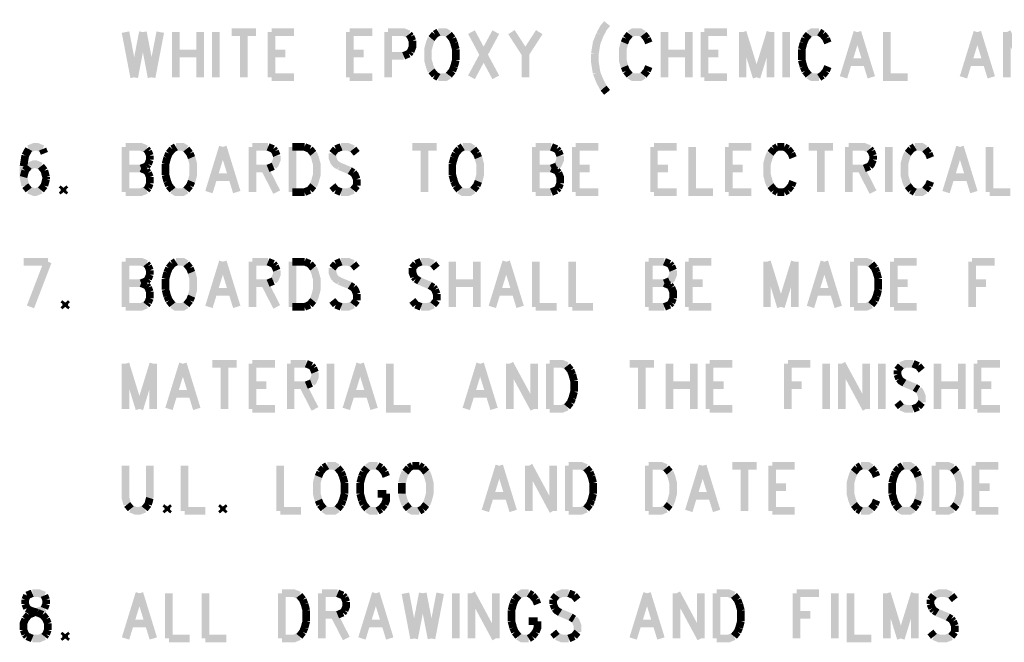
# Model space of a CAD drawing. Extents: x 5.82 to 15.01, y 4.82 to 9.83.
# Tile 1 of 9: x 6.15 to 8.08, y 4.82 to 6.05. Entities that reach past the tile are written whole.
import ezdxf

# ---------------------------------------------------------------- set-up
doc = ezdxf.new("R2010")
doc.units = 0
doc.layers.add('DD_PHO', color=1, linetype='CONTINUOUS')

msp = doc.modelspace()

# ---------------------------------------------------------------- linework, layer by layer
at = {"layer": 'DD_PHO', "const_width": 0.015}
for points in [[(7.30181, 6.03796), (7.295, 6.02953), (7.28818, 6.01687)], [(6.3575, 6.02109), (6.37454, 5.9325)], [(6.39159, 6.02109), (6.37454, 5.9325)], [(6.39159, 6.02109), (6.40863, 5.9325)], [(6.42568, 6.02109), (6.40863, 5.9325)], [(6.45636, 6.02109), (6.45636, 5.9325)], [(6.50409, 6.02109), (6.50409, 5.9325)], [(6.53477, 6.02109), (6.53477, 5.9325)], [(6.56545, 6.02109), (6.61318, 6.02109)], [(6.58931, 6.02109), (6.58931, 5.9325)], [(6.64386, 6.02109), (6.64386, 5.9325)], [(6.64386, 6.02109), (6.68818, 6.02109)], [(6.79727, 6.02109), (6.79727, 5.9325)], [(6.79727, 6.02109), (6.84159, 6.02109)], [(6.87227, 6.02109), (6.87227, 5.9325)], [(6.87227, 6.02109), (6.90295, 6.02109), (6.91318, 6.01687)], [(6.91318, 6.01687), (6.91659, 6.01265)], [(6.96431, 6.01687), (6.9575, 6.00843)], [(6.97113, 6.02109), (6.96431, 6.01687)], [(6.99159, 6.01687), (6.98477, 6.02109), (6.97113, 6.02109)], [(6.9984, 6.00843), (6.99159, 6.01687)], [(7.0359, 6.02109), (7.08363, 5.9325)], [(7.08363, 6.02109), (7.0359, 5.9325)], [(7.11431, 6.02109), (7.14159, 5.9789)], [(7.16886, 6.02109), (7.14159, 5.9789)], [(7.28818, 6.01687), (7.28136, 6), (7.27795, 5.9789)], [(7.34613, 6.01687), (7.33931, 6.00843)], [(7.3734, 6.01687), (7.36659, 6.02109), (7.35295, 6.02109), (7.34613, 6.01687)], [(7.38022, 6.00843), (7.3734, 6.01687)], [(7.41431, 6.02109), (7.41431, 5.9325)], [(7.46204, 6.02109), (7.46204, 5.9325)], [(7.49272, 6.02109), (7.49272, 5.9325)], [(7.49272, 6.02109), (7.53704, 6.02109)], [(7.56772, 6.02109), (7.56772, 5.9325)], [(7.56772, 6.02109), (7.595, 5.9325)], [(7.62227, 6.02109), (7.595, 5.9325)], [(7.62227, 6.02109), (7.62227, 5.9325)], [(7.65295, 6.02109), (7.65295, 5.9325)], [(7.69727, 6.01687), (7.69045, 6.00843)], [(7.71772, 6.02109), (7.70409, 6.02109), (7.69727, 6.01687)], [(7.72454, 6.01687), (7.71772, 6.02109)], [(7.73136, 6.00843), (7.72454, 6.01687)], [(7.79272, 6.02109), (7.76545, 5.9325)], [(7.79272, 6.02109), (7.82, 5.9325)], [(7.85068, 6.02109), (7.85068, 5.9325), (7.89159, 5.9325)], [(8.02795, 6.02109), (8.00068, 5.9325)], [(8.02795, 6.02109), (8.05522, 5.9325)], [(8.0859, 6.02109), (8.0859, 5.9325)], [(8.0859, 6.02109), (8.13363, 5.9325)], [(6.91659, 6.01265), (6.92, 6.00421)], [(6.92, 6.00421), (6.92, 5.99156), (6.91659, 5.98312)], [(6.9575, 6.00843), (6.95409, 6), (6.95068, 5.98734), (6.95068, 5.96625), (6.95409, 5.95359), (6.9575, 5.94515)], [(7.00181, 6), (6.9984, 6.00843)], [(7.00522, 5.98734), (7.00181, 6)], [(7.3359, 6), (7.3325, 5.98734), (7.3325, 5.96625), (7.3359, 5.95359)], [(7.33931, 6.00843), (7.3359, 6)], [(7.38363, 6), (7.38022, 6.00843)], [(7.68704, 6), (7.68363, 5.98734)], [(7.69045, 6.00843), (7.68704, 6)], [(7.73477, 6), (7.73136, 6.00843)], [(6.45636, 5.9789), (6.50409, 5.9789)], [(6.64386, 5.9789), (6.67113, 5.9789)], [(6.79727, 5.9789), (6.82454, 5.9789)], [(6.91318, 5.9789), (6.90295, 5.97468)], [(6.91659, 5.98312), (6.91318, 5.9789)], [(7.00522, 5.96625), (7.00522, 5.98734)], [(7.14159, 5.9789), (7.14159, 5.9325)], [(7.27795, 5.9789), (7.27795, 5.96203), (7.28136, 5.94093)], [(7.41431, 5.9789), (7.46204, 5.9789)], [(7.49272, 5.9789), (7.52, 5.9789)], [(7.68363, 5.98734), (7.68363, 5.96625)], [(6.90295, 5.97468), (6.87227, 5.97468)], [(7.00181, 5.95359), (7.00522, 5.96625)], [(7.68363, 5.96625), (7.68704, 5.95359)], [(7.77568, 5.96203), (7.80977, 5.96203)], [(8.0109, 5.96203), (8.045, 5.96203)], [(6.9575, 5.94515), (6.96431, 5.93671)], [(6.99159, 5.93671), (6.9984, 5.94515)], [(6.9984, 5.94515), (7.00181, 5.95359)], [(7.28136, 5.94093), (7.28818, 5.92406), (7.295, 5.9114)], [(7.3359, 5.95359), (7.33931, 5.94515)], [(7.33931, 5.94515), (7.34613, 5.93671)], [(7.3734, 5.93671), (7.38022, 5.94515)], [(7.38022, 5.94515), (7.38363, 5.95359)], [(7.68704, 5.95359), (7.69045, 5.94515)], [(7.69045, 5.94515), (7.69727, 5.93671)], [(7.72454, 5.93671), (7.73136, 5.94515)], [(7.73136, 5.94515), (7.73477, 5.95359)], [(6.64386, 5.9325), (6.68818, 5.9325)], [(6.79727, 5.9325), (6.84159, 5.9325)], [(6.96431, 5.93671), (6.97113, 5.9325)], [(6.97113, 5.9325), (6.98477, 5.9325), (6.99159, 5.93671)], [(7.34613, 5.93671), (7.35295, 5.9325), (7.36659, 5.9325), (7.3734, 5.93671)], [(7.49272, 5.9325), (7.53704, 5.9325)], [(7.69727, 5.93671), (7.70409, 5.9325), (7.71772, 5.9325)], [(7.71772, 5.9325), (7.72454, 5.93671)], [(7.295, 5.9114), (7.30181, 5.90296)], [(6.16772, 5.79187), (6.1609, 5.77921)], [(6.195, 5.79187), (6.18477, 5.79609), (6.17795, 5.79609), (6.16772, 5.79187)], [(6.1984, 5.78343), (6.195, 5.79187)], [(6.3575, 5.79609), (6.3575, 5.7075)], [(6.3575, 5.79609), (6.38818, 5.79609), (6.3984, 5.79187)], [(6.3984, 5.79187), (6.40181, 5.78765)], [(6.40181, 5.78765), (6.40522, 5.77921)], [(6.44954, 5.79187), (6.44272, 5.78343)], [(6.45636, 5.79609), (6.44954, 5.79187)], [(6.47681, 5.79187), (6.47, 5.79609), (6.45636, 5.79609)], [(6.48363, 5.78343), (6.47681, 5.79187)], [(6.5484, 5.79609), (6.52113, 5.7075)], [(6.5484, 5.79609), (6.57568, 5.7075)], [(6.60636, 5.79609), (6.60636, 5.7075)], [(6.60636, 5.79609), (6.63704, 5.79609)], [(6.63704, 5.79609), (6.64727, 5.79187)], [(6.64727, 5.79187), (6.65068, 5.78765)], [(6.65068, 5.78765), (6.65409, 5.77921)], [(6.68477, 5.79609), (6.68477, 5.7075)], [(6.68477, 5.79609), (6.70863, 5.79609)], [(6.70863, 5.79609), (6.71886, 5.79187)], [(6.71886, 5.79187), (6.72568, 5.78343)], [(6.77, 5.79187), (6.76318, 5.78343)], [(6.78022, 5.79609), (6.77, 5.79187)], [(6.80409, 5.79187), (6.79386, 5.79609), (6.78022, 5.79609)], [(6.8109, 5.78343), (6.80409, 5.79187)], [(6.92, 5.79609), (6.96772, 5.79609)], [(6.94386, 5.79609), (6.94386, 5.7075)], [(7.01204, 5.79187), (7.00522, 5.78343)], [(7.01886, 5.79609), (7.01204, 5.79187)], [(7.03931, 5.79187), (7.0325, 5.79609), (7.01886, 5.79609)], [(7.04613, 5.78343), (7.03931, 5.79187)], [(7.16204, 5.79609), (7.16204, 5.7075)], [(7.16204, 5.79609), (7.19272, 5.79609)], [(7.19272, 5.79609), (7.20295, 5.79187)], [(7.20295, 5.79187), (7.20636, 5.78765)], [(7.20636, 5.78765), (7.20977, 5.77921)], [(7.24045, 5.79609), (7.24045, 5.7075)], [(7.24045, 5.79609), (7.28477, 5.79609)], [(7.39386, 5.79609), (7.39386, 5.7075)], [(7.39386, 5.79609), (7.43818, 5.79609)], [(7.46886, 5.79609), (7.46886, 5.7075), (7.50977, 5.7075)], [(7.54045, 5.79609), (7.54045, 5.7075)], [(7.54045, 5.79609), (7.58477, 5.79609)], [(7.62909, 5.79187), (7.62227, 5.78343)], [(7.6359, 5.79609), (7.62909, 5.79187)], [(7.64954, 5.79609), (7.6359, 5.79609)], [(7.65636, 5.79187), (7.64954, 5.79609)], [(7.66318, 5.78343), (7.65636, 5.79187)], [(7.69727, 5.79609), (7.745, 5.79609)], [(7.72113, 5.79609), (7.72113, 5.7075)], [(7.77568, 5.79609), (7.77568, 5.7075)], [(7.77568, 5.79609), (7.80636, 5.79609), (7.81659, 5.79187)], [(7.81659, 5.79187), (7.82, 5.78765)], [(7.82, 5.78765), (7.8234, 5.77921)], [(7.85409, 5.79609), (7.85409, 5.7075)], [(7.8984, 5.79187), (7.89159, 5.78343)], [(7.90522, 5.79609), (7.8984, 5.79187)], [(7.92568, 5.79187), (7.91886, 5.79609), (7.90522, 5.79609)], [(7.9325, 5.78343), (7.92568, 5.79187)], [(7.99386, 5.79609), (7.96659, 5.7075)], [(7.99386, 5.79609), (8.02113, 5.7075)], [(8.05181, 5.79609), (8.05181, 5.7075)], [(6.1609, 5.77921), (6.1575, 5.75812)], [(6.40522, 5.77078), (6.40181, 5.76234)], [(6.40522, 5.77921), (6.40522, 5.77078)], [(6.43931, 5.775), (6.4359, 5.76234)], [(6.44272, 5.78343), (6.43931, 5.775)], [(6.48704, 5.775), (6.48363, 5.78343)], [(6.48704, 5.72859), (6.49045, 5.74125), (6.49045, 5.76234), (6.48704, 5.775)], [(6.65409, 5.77921), (6.65409, 5.77078), (6.65068, 5.76234), (6.64727, 5.75812)], [(6.72568, 5.78343), (6.72909, 5.775), (6.7325, 5.76234), (6.7325, 5.74125), (6.72909, 5.72859), (6.72568, 5.72015)], [(6.76318, 5.78343), (6.76318, 5.775), (6.76659, 5.76656), (6.77, 5.76234), (6.77681, 5.75812)], [(7.00181, 5.775), (6.9984, 5.76234)], [(7.00522, 5.78343), (7.00181, 5.775)], [(7.04954, 5.775), (7.04613, 5.78343)], [(7.04954, 5.72859), (7.05295, 5.74125), (7.05295, 5.76234), (7.04954, 5.775)], [(7.20977, 5.77921), (7.20977, 5.77078), (7.20636, 5.76234), (7.20295, 5.75812)], [(7.62227, 5.78343), (7.61886, 5.775), (7.61545, 5.76234), (7.61545, 5.74125), (7.61886, 5.72859), (7.62227, 5.72015)], [(7.66659, 5.775), (7.66318, 5.78343)], [(7.8234, 5.77078), (7.82, 5.76234), (7.81659, 5.75812)], [(7.8234, 5.77921), (7.8234, 5.77078)], [(7.89159, 5.78343), (7.88818, 5.775), (7.88477, 5.76234), (7.88477, 5.74125), (7.88818, 5.72859), (7.89159, 5.72015)], [(7.9359, 5.775), (7.9325, 5.78343)], [(6.1575, 5.75812), (6.1575, 5.73703), (6.1609, 5.72015)], [(6.1609, 5.74968), (6.1575, 5.73703)], [(6.16772, 5.75812), (6.1609, 5.74968)], [(6.19159, 5.75812), (6.18136, 5.76234), (6.17795, 5.76234), (6.16772, 5.75812)], [(6.1984, 5.74968), (6.19159, 5.75812)], [(6.20181, 5.73703), (6.1984, 5.74968)], [(6.3575, 5.7539), (6.38818, 5.7539)], [(6.3984, 5.75812), (6.38818, 5.7539)], [(6.38818, 5.7539), (6.3984, 5.74968)], [(6.40181, 5.76234), (6.3984, 5.75812)], [(6.3984, 5.74968), (6.40181, 5.74546)], [(6.4359, 5.76234), (6.4359, 5.74125)], [(6.63704, 5.7539), (6.60636, 5.7539)], [(6.63022, 5.7539), (6.65409, 5.7075)], [(6.64727, 5.75812), (6.63704, 5.7539)], [(6.77681, 5.75812), (6.79727, 5.74968)], [(6.79727, 5.74968), (6.80409, 5.74546)], [(6.9984, 5.76234), (6.9984, 5.74125)], [(7.16204, 5.7539), (7.19272, 5.7539)], [(7.20295, 5.75812), (7.19272, 5.7539)], [(7.19272, 5.7539), (7.20295, 5.74968)], [(7.20295, 5.74968), (7.20636, 5.74546)], [(7.24045, 5.7539), (7.26772, 5.7539)], [(7.39386, 5.7539), (7.42113, 5.7539)], [(7.54045, 5.7539), (7.56772, 5.7539)], [(7.80636, 5.7539), (7.77568, 5.7539)], [(7.79954, 5.7539), (7.8234, 5.7075)], [(7.81659, 5.75812), (7.80636, 5.7539)], [(6.1984, 5.72015), (6.20181, 5.73281)], [(6.20181, 5.73281), (6.20181, 5.73703)], [(6.40181, 5.74546), (6.40522, 5.73703)], [(6.40522, 5.73703), (6.40522, 5.72437)], [(6.4359, 5.74125), (6.43931, 5.72859)], [(6.43931, 5.72859), (6.44272, 5.72015)], [(6.48363, 5.72015), (6.48704, 5.72859)], [(6.53136, 5.73703), (6.56545, 5.73703)], [(6.80409, 5.74546), (6.8075, 5.74125), (6.8109, 5.73281)], [(6.8109, 5.73281), (6.8109, 5.72015)], [(6.9984, 5.74125), (7.00181, 5.72859)], [(7.00181, 5.72859), (7.00522, 5.72015)], [(7.04613, 5.72015), (7.04954, 5.72859)], [(7.20636, 5.74546), (7.20977, 5.73703), (7.20977, 5.72437)], [(7.66318, 5.72015), (7.66659, 5.72859)], [(7.9325, 5.72015), (7.9359, 5.72859)], [(7.97681, 5.73703), (8.0109, 5.73703)], [(6.1609, 5.72015), (6.16772, 5.71171)], [(6.16772, 5.71171), (6.17795, 5.7075), (6.18136, 5.7075), (6.19159, 5.71171)], [(6.19159, 5.71171), (6.1984, 5.72015)], [(6.2359, 5.71593), (6.2325, 5.71171)], [(6.2325, 5.71171), (6.2359, 5.7075)], [(6.23931, 5.71171), (6.2359, 5.71593)], [(6.2359, 5.7075), (6.23931, 5.71171)], [(6.3984, 5.71171), (6.38818, 5.7075), (6.3575, 5.7075)], [(6.40181, 5.71593), (6.3984, 5.71171)], [(6.40522, 5.72437), (6.40181, 5.71593)], [(6.44272, 5.72015), (6.44954, 5.71171)], [(6.44954, 5.71171), (6.45636, 5.7075), (6.47, 5.7075), (6.47681, 5.71171)], [(6.47681, 5.71171), (6.48363, 5.72015)], [(6.71886, 5.71171), (6.70863, 5.7075)], [(6.72568, 5.72015), (6.71886, 5.71171)], [(6.77, 5.71171), (6.76318, 5.72015)], [(6.78022, 5.7075), (6.77, 5.71171)], [(6.80409, 5.71171), (6.79386, 5.7075), (6.78022, 5.7075)], [(6.8109, 5.72015), (6.80409, 5.71171)], [(7.00522, 5.72015), (7.01204, 5.71171)], [(7.01204, 5.71171), (7.01886, 5.7075), (7.0325, 5.7075), (7.03931, 5.71171)], [(7.03931, 5.71171), (7.04613, 5.72015)], [(7.20295, 5.71171), (7.19272, 5.7075)], [(7.20636, 5.71593), (7.20295, 5.71171)], [(7.20977, 5.72437), (7.20636, 5.71593)], [(7.62227, 5.72015), (7.62909, 5.71171)], [(7.62909, 5.71171), (7.6359, 5.7075)], [(7.64954, 5.7075), (7.65636, 5.71171)], [(7.65636, 5.71171), (7.66318, 5.72015)], [(7.89159, 5.72015), (7.8984, 5.71171)], [(7.8984, 5.71171), (7.90522, 5.7075)], [(7.90522, 5.7075), (7.91886, 5.7075), (7.92568, 5.71171)], [(7.92568, 5.71171), (7.9325, 5.72015)], [(6.70863, 5.7075), (6.68477, 5.7075)], [(7.19272, 5.7075), (7.16204, 5.7075)], [(7.24045, 5.7075), (7.28477, 5.7075)], [(7.39386, 5.7075), (7.43818, 5.7075)], [(7.54045, 5.7075), (7.58477, 5.7075)], [(7.6359, 5.7075), (7.64954, 5.7075)], [(8.05181, 5.7075), (8.09272, 5.7075)], [(6.1575, 5.57109), (6.20522, 5.57109)], [(6.20522, 5.57109), (6.17113, 5.4825)], [(6.3575, 5.57109), (6.3575, 5.4825)], [(6.3575, 5.57109), (6.38818, 5.57109), (6.3984, 5.56687)], [(6.3984, 5.56687), (6.40181, 5.56265)], [(6.40181, 5.56265), (6.40522, 5.55421)], [(6.40522, 5.55421), (6.40522, 5.54578)], [(6.44272, 5.55843), (6.43931, 5.55)], [(6.44954, 5.56687), (6.44272, 5.55843)], [(6.45636, 5.57109), (6.44954, 5.56687)], [(6.47681, 5.56687), (6.47, 5.57109), (6.45636, 5.57109)], [(6.48363, 5.55843), (6.47681, 5.56687)], [(6.48704, 5.55), (6.48363, 5.55843)], [(6.5484, 5.57109), (6.52113, 5.4825)], [(6.5484, 5.57109), (6.57568, 5.4825)], [(6.60636, 5.57109), (6.60636, 5.4825)], [(6.60636, 5.57109), (6.63704, 5.57109)], [(6.63704, 5.57109), (6.64727, 5.56687)], [(6.64727, 5.56687), (6.65068, 5.56265)], [(6.65409, 5.55421), (6.65409, 5.54578), (6.65068, 5.53734), (6.64727, 5.53312)], [(6.65068, 5.56265), (6.65409, 5.55421)], [(6.68477, 5.57109), (6.68477, 5.4825)], [(6.68477, 5.57109), (6.70863, 5.57109)], [(6.70863, 5.57109), (6.71886, 5.56687)], [(6.71886, 5.56687), (6.72568, 5.55843)], [(6.72568, 5.55843), (6.72909, 5.55), (6.7325, 5.53734), (6.7325, 5.51625), (6.72909, 5.50359), (6.72568, 5.49515)], [(6.77, 5.56687), (6.76318, 5.55843)], [(6.76318, 5.55843), (6.76318, 5.55), (6.76659, 5.54156), (6.77, 5.53734), (6.77681, 5.53312)], [(6.78022, 5.57109), (6.77, 5.56687)], [(6.80409, 5.56687), (6.79386, 5.57109), (6.78022, 5.57109)], [(6.8109, 5.55843), (6.80409, 5.56687)], [(6.92681, 5.56687), (6.92, 5.55843)], [(6.92, 5.55843), (6.92, 5.55), (6.9234, 5.54156)], [(6.93704, 5.57109), (6.92681, 5.56687)], [(6.9609, 5.56687), (6.95068, 5.57109), (6.93704, 5.57109)], [(6.96772, 5.55843), (6.9609, 5.56687)], [(6.9984, 5.57109), (6.9984, 5.4825)], [(7.04613, 5.57109), (7.04613, 5.4825)], [(7.10409, 5.57109), (7.07681, 5.4825)], [(7.10409, 5.57109), (7.13136, 5.4825)], [(7.16204, 5.57109), (7.16204, 5.4825)], [(7.23363, 5.57109), (7.23363, 5.4825)], [(7.38363, 5.57109), (7.38363, 5.4825)], [(7.38363, 5.57109), (7.41431, 5.57109)], [(7.41431, 5.57109), (7.42454, 5.56687)], [(7.42454, 5.56687), (7.42795, 5.56265)], [(7.43136, 5.55421), (7.43136, 5.54578), (7.42795, 5.53734), (7.42454, 5.53312)], [(7.42795, 5.56265), (7.43136, 5.55421)], [(7.46204, 5.57109), (7.46204, 5.4825)], [(7.46204, 5.57109), (7.50636, 5.57109)], [(7.61545, 5.57109), (7.61545, 5.4825)], [(7.61545, 5.57109), (7.64272, 5.4825)], [(7.67, 5.57109), (7.64272, 5.4825)], [(7.67, 5.57109), (7.67, 5.4825)], [(7.72795, 5.57109), (7.70068, 5.4825)], [(7.72795, 5.57109), (7.75522, 5.4825)], [(7.7859, 5.57109), (7.7859, 5.4825)], [(7.7859, 5.57109), (7.80977, 5.57109), (7.82, 5.56687)], [(7.82, 5.56687), (7.82681, 5.55843)], [(7.82681, 5.55843), (7.83022, 5.55)], [(7.86431, 5.57109), (7.86431, 5.4825)], [(7.86431, 5.57109), (7.90863, 5.57109)], [(8.01772, 5.57109), (8.01772, 5.4825)], [(8.01772, 5.57109), (8.06204, 5.57109)], [(6.40181, 5.53734), (6.3984, 5.53312)], [(6.40522, 5.54578), (6.40181, 5.53734)], [(6.43931, 5.55), (6.4359, 5.53734)], [(6.4359, 5.53734), (6.4359, 5.51625)], [(6.48704, 5.50359), (6.49045, 5.51625), (6.49045, 5.53734), (6.48704, 5.55)], [(6.9234, 5.54156), (6.92681, 5.53734)], [(6.92681, 5.53734), (6.93363, 5.53312)], [(7.83022, 5.55), (7.83363, 5.53734)], [(7.83363, 5.53734), (7.83363, 5.51625)], [(6.3575, 5.5289), (6.38818, 5.5289)], [(6.3984, 5.53312), (6.38818, 5.5289)], [(6.38818, 5.5289), (6.3984, 5.52468)], [(6.3984, 5.52468), (6.40181, 5.52046)], [(6.40181, 5.52046), (6.40522, 5.51203)], [(6.4359, 5.51625), (6.43931, 5.50359)], [(6.63704, 5.5289), (6.60636, 5.5289)], [(6.63022, 5.5289), (6.65409, 5.4825)], [(6.64727, 5.53312), (6.63704, 5.5289)], [(6.77681, 5.53312), (6.79727, 5.52468)], [(6.79727, 5.52468), (6.80409, 5.52046)], [(6.80409, 5.52046), (6.8075, 5.51625), (6.8109, 5.50781)], [(6.93363, 5.53312), (6.95409, 5.52468)], [(6.95409, 5.52468), (6.9609, 5.52046)], [(6.9609, 5.52046), (6.96431, 5.51625)], [(6.96431, 5.51625), (6.96772, 5.50781)], [(6.9984, 5.5289), (7.04613, 5.5289)], [(7.38363, 5.5289), (7.41431, 5.5289)], [(7.42454, 5.53312), (7.41431, 5.5289)], [(7.41431, 5.5289), (7.42454, 5.52468)], [(7.42454, 5.52468), (7.42795, 5.52046)], [(7.42795, 5.52046), (7.43136, 5.51203), (7.43136, 5.49937)], [(7.46204, 5.5289), (7.48931, 5.5289)], [(7.83363, 5.51625), (7.83022, 5.50359)], [(7.86431, 5.5289), (7.89159, 5.5289)], [(8.01772, 5.5289), (8.045, 5.5289)], [(6.40522, 5.49937), (6.40181, 5.49093)], [(6.40522, 5.51203), (6.40522, 5.49937)], [(6.43931, 5.50359), (6.44272, 5.49515)], [(6.48363, 5.49515), (6.48704, 5.50359)], [(6.53136, 5.51203), (6.56545, 5.51203)], [(6.8109, 5.50781), (6.8109, 5.49515)], [(6.96772, 5.50781), (6.96772, 5.49515)], [(7.08704, 5.51203), (7.12113, 5.51203)], [(7.43136, 5.49937), (7.42795, 5.49093)], [(7.7109, 5.51203), (7.745, 5.51203)], [(7.83022, 5.50359), (7.82681, 5.49515)], [(6.23931, 5.49093), (6.2359, 5.48671)], [(6.2359, 5.48671), (6.23931, 5.4825)], [(6.24272, 5.48671), (6.23931, 5.49093)], [(6.23931, 5.4825), (6.24272, 5.48671)], [(6.3984, 5.48671), (6.38818, 5.4825), (6.3575, 5.4825)], [(6.40181, 5.49093), (6.3984, 5.48671)], [(6.44272, 5.49515), (6.44954, 5.48671)], [(6.44954, 5.48671), (6.45636, 5.4825), (6.47, 5.4825), (6.47681, 5.48671)], [(6.47681, 5.48671), (6.48363, 5.49515)], [(6.70863, 5.4825), (6.68477, 5.4825)], [(6.71886, 5.48671), (6.70863, 5.4825)], [(6.72568, 5.49515), (6.71886, 5.48671)], [(6.77, 5.48671), (6.76318, 5.49515)], [(6.78022, 5.4825), (6.77, 5.48671)], [(6.80409, 5.48671), (6.79386, 5.4825), (6.78022, 5.4825)], [(6.8109, 5.49515), (6.80409, 5.48671)], [(6.92681, 5.48671), (6.92, 5.49515)], [(6.93704, 5.4825), (6.92681, 5.48671)], [(6.9609, 5.48671), (6.95068, 5.4825), (6.93704, 5.4825)], [(6.96772, 5.49515), (6.9609, 5.48671)], [(7.16204, 5.4825), (7.20295, 5.4825)], [(7.23363, 5.4825), (7.27454, 5.4825)], [(7.41431, 5.4825), (7.38363, 5.4825)], [(7.42454, 5.48671), (7.41431, 5.4825)], [(7.42795, 5.49093), (7.42454, 5.48671)], [(7.46204, 5.4825), (7.50636, 5.4825)], [(7.82, 5.48671), (7.80977, 5.4825), (7.7859, 5.4825)], [(7.82681, 5.49515), (7.82, 5.48671)], [(7.86431, 5.4825), (7.90863, 5.4825)], [(6.3575, 5.37109), (6.3575, 5.2825)], [(6.3575, 5.37109), (6.38477, 5.2825)], [(6.41204, 5.37109), (6.38477, 5.2825)], [(6.41204, 5.37109), (6.41204, 5.2825)], [(6.47, 5.37109), (6.44272, 5.2825)], [(6.47, 5.37109), (6.49727, 5.2825)], [(6.52795, 5.37109), (6.57568, 5.37109)], [(6.55181, 5.37109), (6.55181, 5.2825)], [(6.60636, 5.37109), (6.60636, 5.2825)], [(6.60636, 5.37109), (6.65068, 5.37109)], [(6.68136, 5.37109), (6.68136, 5.2825)], [(6.68136, 5.37109), (6.71204, 5.37109)], [(6.71204, 5.37109), (6.72227, 5.36687)], [(6.72227, 5.36687), (6.72568, 5.36265)], [(6.72568, 5.36265), (6.72909, 5.35421)], [(6.75977, 5.37109), (6.75977, 5.2825)], [(6.81772, 5.37109), (6.79045, 5.2825)], [(6.81772, 5.37109), (6.845, 5.2825)], [(6.87568, 5.37109), (6.87568, 5.2825), (6.91659, 5.2825)], [(7.05295, 5.37109), (7.02568, 5.2825)], [(7.05295, 5.37109), (7.08022, 5.2825)], [(7.1109, 5.37109), (7.1109, 5.2825)], [(7.1109, 5.37109), (7.15863, 5.2825)], [(7.15863, 5.37109), (7.15863, 5.2825)], [(7.18931, 5.37109), (7.18931, 5.2825)], [(7.18931, 5.37109), (7.21318, 5.37109), (7.2234, 5.36687)], [(7.2234, 5.36687), (7.23022, 5.35843)], [(7.34613, 5.37109), (7.39386, 5.37109)], [(7.37, 5.37109), (7.37, 5.2825)], [(7.42454, 5.37109), (7.42454, 5.2825)], [(7.47227, 5.37109), (7.47227, 5.2825)], [(7.50295, 5.37109), (7.50295, 5.2825)], [(7.50295, 5.37109), (7.54727, 5.37109)], [(7.65636, 5.37109), (7.65636, 5.2825)], [(7.65636, 5.37109), (7.70068, 5.37109)], [(7.73136, 5.37109), (7.73136, 5.2825)], [(7.76204, 5.37109), (7.76204, 5.2825)], [(7.76204, 5.37109), (7.80977, 5.2825)], [(7.80977, 5.37109), (7.80977, 5.2825)], [(7.84045, 5.37109), (7.84045, 5.2825)], [(7.87795, 5.36687), (7.87113, 5.35843)], [(7.90181, 5.37109), (7.88818, 5.37109), (7.87795, 5.36687)], [(7.91204, 5.36687), (7.90181, 5.37109)], [(7.91886, 5.35843), (7.91204, 5.36687)], [(7.94954, 5.37109), (7.94954, 5.2825)], [(7.99727, 5.37109), (7.99727, 5.2825)], [(8.02795, 5.37109), (8.02795, 5.2825)], [(8.02795, 5.37109), (8.07227, 5.37109)], [(6.72909, 5.35421), (6.72909, 5.34578), (6.72568, 5.33734), (6.72227, 5.33312)], [(7.23022, 5.35843), (7.23363, 5.35)], [(7.23363, 5.35), (7.23704, 5.33734)], [(7.87113, 5.35843), (7.87113, 5.35)], [(7.87113, 5.35), (7.87454, 5.34156)], [(7.87454, 5.34156), (7.87795, 5.33734), (7.88477, 5.33312)], [(6.60636, 5.3289), (6.63363, 5.3289)], [(6.71204, 5.3289), (6.68136, 5.3289)], [(6.70522, 5.3289), (6.72909, 5.2825)], [(6.72227, 5.33312), (6.71204, 5.3289)], [(7.23704, 5.33734), (7.23704, 5.31625)], [(7.42454, 5.3289), (7.47227, 5.3289)], [(7.50295, 5.3289), (7.53022, 5.3289)], [(7.65636, 5.3289), (7.68363, 5.3289)], [(7.88477, 5.33312), (7.90522, 5.32468)], [(7.90522, 5.32468), (7.91204, 5.32046)], [(7.94954, 5.3289), (7.99727, 5.3289)], [(8.02795, 5.3289), (8.05522, 5.3289)], [(6.45295, 5.31203), (6.48704, 5.31203)], [(6.80068, 5.31203), (6.83477, 5.31203)], [(7.0359, 5.31203), (7.07, 5.31203)], [(7.23363, 5.30359), (7.23022, 5.29515)], [(7.23704, 5.31625), (7.23363, 5.30359)], [(7.91204, 5.32046), (7.91545, 5.31625), (7.91886, 5.30781), (7.91886, 5.29515)], [(7.2234, 5.28671), (7.21318, 5.2825), (7.18931, 5.2825)], [(7.23022, 5.29515), (7.2234, 5.28671)], [(7.87795, 5.28671), (7.87113, 5.29515)], [(7.90181, 5.2825), (7.88818, 5.2825), (7.87795, 5.28671)], [(7.91204, 5.28671), (7.90181, 5.2825)], [(7.91886, 5.29515), (7.91204, 5.28671)], [(6.60636, 5.2825), (6.65068, 5.2825)], [(7.50295, 5.2825), (7.54727, 5.2825)], [(8.02795, 5.2825), (8.07227, 5.2825)], [(6.3575, 5.17109), (6.3575, 5.10781), (6.3609, 5.09515)], [(6.40522, 5.10781), (6.40522, 5.17109)], [(6.4734, 5.17109), (6.4734, 5.0825)], [(6.6609, 5.17109), (6.6609, 5.0825)], [(6.75295, 5.17109), (6.74613, 5.16687)], [(6.7734, 5.16687), (6.76659, 5.17109), (6.75295, 5.17109)], [(6.85181, 5.17109), (6.83818, 5.17109), (6.83136, 5.16687)], [(6.85863, 5.16687), (6.85181, 5.17109)], [(6.92, 5.17109), (6.91318, 5.16687)], [(6.93363, 5.17109), (6.92, 5.17109)], [(6.94045, 5.16687), (6.93363, 5.17109)], [(7.09045, 5.17109), (7.06318, 5.0825)], [(7.09045, 5.17109), (7.11772, 5.0825)], [(7.1484, 5.17109), (7.1484, 5.0825)], [(7.1484, 5.17109), (7.19613, 5.0825)], [(7.19613, 5.17109), (7.19613, 5.0825)], [(7.22681, 5.17109), (7.22681, 5.0825)], [(7.22681, 5.17109), (7.25068, 5.17109), (7.2609, 5.16687)], [(7.38363, 5.17109), (7.38363, 5.0825)], [(7.38363, 5.17109), (7.4075, 5.17109), (7.41772, 5.16687)], [(7.48931, 5.17109), (7.46204, 5.0825)], [(7.48931, 5.17109), (7.51659, 5.0825)], [(7.54727, 5.17109), (7.595, 5.17109)], [(7.57113, 5.17109), (7.57113, 5.0825)], [(7.62568, 5.17109), (7.62568, 5.0825)], [(7.62568, 5.17109), (7.67, 5.17109)], [(7.79954, 5.17109), (7.79272, 5.16687)], [(7.82, 5.16687), (7.81318, 5.17109), (7.79954, 5.17109)], [(7.88136, 5.17109), (7.87454, 5.16687)], [(7.90181, 5.16687), (7.895, 5.17109), (7.88136, 5.17109)], [(7.94613, 5.17109), (7.94613, 5.0825)], [(7.94613, 5.17109), (7.97, 5.17109), (7.98022, 5.16687)], [(8.02454, 5.17109), (8.02454, 5.0825)], [(8.02454, 5.17109), (8.06886, 5.17109)], [(6.7359, 5.15), (6.7325, 5.13734), (6.7325, 5.11625), (6.7359, 5.10359)], [(6.73931, 5.15843), (6.7359, 5.15)], [(6.74613, 5.16687), (6.73931, 5.15843)], [(6.78022, 5.15843), (6.7734, 5.16687)], [(6.78363, 5.15), (6.78022, 5.15843)], [(6.78704, 5.13734), (6.78363, 5.15)], [(6.82113, 5.15), (6.81772, 5.13734)], [(6.82454, 5.15843), (6.82113, 5.15)], [(6.83136, 5.16687), (6.82454, 5.15843)], [(6.86545, 5.15843), (6.85863, 5.16687)], [(6.86886, 5.15), (6.86545, 5.15843)], [(6.90636, 5.15843), (6.90295, 5.15), (6.89954, 5.13734)], [(6.91318, 5.16687), (6.90636, 5.15843)], [(6.94727, 5.15843), (6.94045, 5.16687)], [(6.94727, 5.09515), (6.95068, 5.10359), (6.95409, 5.11625), (6.95409, 5.13734), (6.95068, 5.15), (6.94727, 5.15843)], [(7.2609, 5.16687), (7.26772, 5.15843)], [(7.26772, 5.15843), (7.27113, 5.15)], [(7.27113, 5.15), (7.27454, 5.13734)], [(7.41772, 5.16687), (7.42454, 5.15843)], [(7.42454, 5.15843), (7.42795, 5.15), (7.43136, 5.13734), (7.43136, 5.11625), (7.42795, 5.10359), (7.42454, 5.09515)], [(7.7859, 5.15843), (7.7825, 5.15), (7.77909, 5.13734), (7.77909, 5.11625), (7.7825, 5.10359), (7.7859, 5.09515)], [(7.79272, 5.16687), (7.7859, 5.15843)], [(7.82681, 5.15843), (7.82, 5.16687)], [(7.83022, 5.15), (7.82681, 5.15843)], [(7.86431, 5.15), (7.8609, 5.13734)], [(7.86772, 5.15843), (7.86431, 5.15)], [(7.87454, 5.16687), (7.86772, 5.15843)], [(7.90863, 5.15843), (7.90181, 5.16687)], [(7.91204, 5.15), (7.90863, 5.15843)], [(7.91204, 5.10359), (7.91545, 5.11625), (7.91545, 5.13734), (7.91204, 5.15)], [(7.98022, 5.16687), (7.98704, 5.15843)], [(7.98704, 5.15843), (7.99045, 5.15), (7.99386, 5.13734), (7.99386, 5.11625), (7.99045, 5.10359), (7.98704, 5.09515)], [(6.78704, 5.11625), (6.78704, 5.13734)], [(6.81772, 5.13734), (6.81772, 5.11625)], [(6.89954, 5.13734), (6.89954, 5.11625)], [(7.27454, 5.13734), (7.27454, 5.11625)], [(7.62568, 5.1289), (7.65295, 5.1289)], [(7.8609, 5.13734), (7.8609, 5.11625)], [(8.02454, 5.1289), (8.05181, 5.1289)], [(6.78363, 5.10359), (6.78704, 5.11625)], [(6.81772, 5.11625), (6.82113, 5.10359)], [(6.85181, 5.11625), (6.86886, 5.11625)], [(6.86545, 5.09515), (6.86886, 5.10359), (6.86886, 5.11625)], [(6.89954, 5.11625), (6.90295, 5.10359), (6.90636, 5.09515)], [(7.0734, 5.11203), (7.1075, 5.11203)], [(7.27454, 5.11625), (7.27113, 5.10359)], [(7.47227, 5.11203), (7.50636, 5.11203)], [(7.8609, 5.11625), (7.86431, 5.10359)], [(6.3609, 5.09515), (6.36772, 5.08671)], [(6.395, 5.08671), (6.40181, 5.09515)], [(6.40181, 5.09515), (6.40522, 5.10781)], [(6.43931, 5.09093), (6.4359, 5.08671)], [(6.44272, 5.08671), (6.43931, 5.09093)], [(6.5484, 5.09093), (6.545, 5.08671)], [(6.55181, 5.08671), (6.5484, 5.09093)], [(6.7359, 5.10359), (6.73931, 5.09515)], [(6.73931, 5.09515), (6.74613, 5.08671)], [(6.7734, 5.08671), (6.78022, 5.09515)], [(6.78022, 5.09515), (6.78363, 5.10359)], [(6.82113, 5.10359), (6.82454, 5.09515)], [(6.82454, 5.09515), (6.83136, 5.08671)], [(6.85863, 5.08671), (6.86545, 5.09515)], [(6.90636, 5.09515), (6.91318, 5.08671)], [(6.94045, 5.08671), (6.94727, 5.09515)], [(7.26772, 5.09515), (7.2609, 5.08671)], [(7.27113, 5.10359), (7.26772, 5.09515)], [(7.42454, 5.09515), (7.41772, 5.08671)], [(7.7859, 5.09515), (7.79272, 5.08671)], [(7.82, 5.08671), (7.82681, 5.09515)], [(7.82681, 5.09515), (7.83022, 5.10359)], [(7.86431, 5.10359), (7.86772, 5.09515)], [(7.86772, 5.09515), (7.87454, 5.08671)], [(7.90181, 5.08671), (7.90863, 5.09515)], [(7.90863, 5.09515), (7.91204, 5.10359)], [(7.98704, 5.09515), (7.98022, 5.08671)], [(6.36772, 5.08671), (6.37795, 5.0825), (6.38477, 5.0825), (6.395, 5.08671)], [(6.4359, 5.08671), (6.43931, 5.0825)], [(6.43931, 5.0825), (6.44272, 5.08671)], [(6.4734, 5.0825), (6.51431, 5.0825)], [(6.545, 5.08671), (6.5484, 5.0825)], [(6.5484, 5.0825), (6.55181, 5.08671)], [(6.6609, 5.0825), (6.70181, 5.0825)], [(6.74613, 5.08671), (6.75295, 5.0825), (6.76659, 5.0825), (6.7734, 5.08671)], [(6.83136, 5.08671), (6.83818, 5.0825), (6.85181, 5.0825)], [(6.85181, 5.0825), (6.85863, 5.08671)], [(6.91318, 5.08671), (6.92, 5.0825), (6.93363, 5.0825)], [(6.93363, 5.0825), (6.94045, 5.08671)], [(7.2609, 5.08671), (7.25068, 5.0825), (7.22681, 5.0825)], [(7.41772, 5.08671), (7.4075, 5.0825), (7.38363, 5.0825)], [(7.62568, 5.0825), (7.67, 5.0825)], [(7.79272, 5.08671), (7.79954, 5.0825)], [(7.79954, 5.0825), (7.81318, 5.0825), (7.82, 5.08671)], [(7.87454, 5.08671), (7.88136, 5.0825), (7.895, 5.0825), (7.90181, 5.08671)], [(7.98022, 5.08671), (7.97, 5.0825), (7.94613, 5.0825)], [(8.02454, 5.0825), (8.06886, 5.0825)], [(6.16431, 4.91687), (6.1609, 4.90843)], [(6.17454, 4.92109), (6.16431, 4.91687)], [(6.1984, 4.91687), (6.18818, 4.92109), (6.17454, 4.92109)], [(6.20181, 4.90843), (6.1984, 4.91687)], [(6.38477, 4.92109), (6.3575, 4.8325)], [(6.38477, 4.92109), (6.41204, 4.8325)], [(6.44272, 4.92109), (6.44272, 4.8325)], [(6.51431, 4.92109), (6.51431, 4.8325)], [(6.66431, 4.92109), (6.66431, 4.8325)], [(6.66431, 4.92109), (6.68818, 4.92109), (6.6984, 4.91687)], [(6.6984, 4.91687), (6.70522, 4.90843)], [(6.74272, 4.92109), (6.74272, 4.8325)], [(6.74272, 4.92109), (6.7734, 4.92109)], [(6.7734, 4.92109), (6.78363, 4.91687)], [(6.78363, 4.91687), (6.78704, 4.91265)], [(6.8484, 4.92109), (6.82113, 4.8325)], [(6.8484, 4.92109), (6.87568, 4.8325)], [(6.90636, 4.92109), (6.9234, 4.8325)], [(6.94045, 4.92109), (6.9234, 4.8325)], [(6.94045, 4.92109), (6.9575, 4.8325)], [(6.97454, 4.92109), (6.9575, 4.8325)], [(7.00522, 4.92109), (7.00522, 4.8325)], [(7.0359, 4.92109), (7.0359, 4.8325)], [(7.0359, 4.92109), (7.08363, 4.8325)], [(7.08363, 4.92109), (7.08363, 4.8325)], [(7.12795, 4.91687), (7.12113, 4.90843)], [(7.1484, 4.92109), (7.13477, 4.92109), (7.12795, 4.91687)], [(7.15522, 4.91687), (7.1484, 4.92109)], [(7.16204, 4.90843), (7.15522, 4.91687)], [(7.20295, 4.91687), (7.19613, 4.90843)], [(7.22681, 4.92109), (7.21318, 4.92109), (7.20295, 4.91687)], [(7.23704, 4.91687), (7.22681, 4.92109)], [(7.24386, 4.90843), (7.23704, 4.91687)], [(7.38022, 4.92109), (7.35295, 4.8325)], [(7.38022, 4.92109), (7.4075, 4.8325)], [(7.43818, 4.92109), (7.43818, 4.8325)], [(7.43818, 4.92109), (7.4859, 4.8325)], [(7.4859, 4.92109), (7.4859, 4.8325)], [(7.51659, 4.92109), (7.51659, 4.8325)], [(7.51659, 4.92109), (7.54045, 4.92109), (7.55068, 4.91687)], [(7.55068, 4.91687), (7.5575, 4.90843)], [(7.6734, 4.92109), (7.6734, 4.8325)], [(7.6734, 4.92109), (7.71772, 4.92109)], [(7.7484, 4.92109), (7.7484, 4.8325)], [(7.77909, 4.92109), (7.77909, 4.8325), (7.82, 4.8325)], [(7.85068, 4.92109), (7.85068, 4.8325)], [(7.85068, 4.92109), (7.87795, 4.8325)], [(7.90522, 4.92109), (7.87795, 4.8325)], [(7.90522, 4.92109), (7.90522, 4.8325)], [(7.94272, 4.91687), (7.9359, 4.90843)], [(7.97681, 4.91687), (7.96659, 4.92109), (7.95295, 4.92109), (7.94272, 4.91687)], [(7.98363, 4.90843), (7.97681, 4.91687)], [(6.1609, 4.90843), (6.1609, 4.9)], [(6.1609, 4.9), (6.16431, 4.89156)], [(6.1984, 4.89156), (6.20181, 4.9)], [(6.20181, 4.9), (6.20181, 4.90843)], [(6.70522, 4.90843), (6.70863, 4.9)], [(6.70863, 4.9), (6.71204, 4.88734)], [(6.78704, 4.91265), (6.79045, 4.90421)], [(6.79045, 4.90421), (6.79045, 4.89578), (6.78704, 4.88734)], [(7.11772, 4.9), (7.11431, 4.88734)], [(7.12113, 4.90843), (7.11772, 4.9)], [(7.16545, 4.9), (7.16204, 4.90843)], [(7.19613, 4.90843), (7.19613, 4.9)], [(7.19613, 4.9), (7.19954, 4.89156)], [(7.5575, 4.90843), (7.5609, 4.9)], [(7.5609, 4.9), (7.56431, 4.88734)], [(7.9359, 4.90843), (7.9359, 4.9)], [(7.9359, 4.9), (7.93931, 4.89156)], [(6.1609, 4.87046), (6.16772, 4.8789)], [(6.16431, 4.89156), (6.17113, 4.88734)], [(6.16772, 4.8789), (6.17795, 4.88312)], [(6.17113, 4.88734), (6.18477, 4.88312)], [(6.17795, 4.88312), (6.19159, 4.88734), (6.1984, 4.89156)], [(6.18477, 4.88312), (6.195, 4.8789)], [(6.195, 4.8789), (6.20181, 4.87046)], [(6.71204, 4.88734), (6.71204, 4.86625)], [(6.7734, 4.8789), (6.74272, 4.8789)], [(6.76659, 4.8789), (6.79045, 4.8325)], [(6.78363, 4.88312), (6.7734, 4.8789)], [(6.78704, 4.88734), (6.78363, 4.88312)], [(7.11431, 4.88734), (7.11431, 4.86625)], [(7.19954, 4.89156), (7.20295, 4.88734), (7.20977, 4.88312)], [(7.20977, 4.88312), (7.23022, 4.87468)], [(7.56431, 4.88734), (7.56431, 4.86625)], [(7.6734, 4.8789), (7.70068, 4.8789)], [(7.93931, 4.89156), (7.94272, 4.88734)], [(7.94272, 4.88734), (7.94954, 4.88312)], [(7.94954, 4.88312), (7.97, 4.87468)], [(6.1575, 4.84937), (6.1575, 4.86203), (6.1609, 4.87046)], [(6.20181, 4.87046), (6.20522, 4.86203)], [(6.20522, 4.86203), (6.20522, 4.84937)], [(6.36772, 4.86203), (6.40181, 4.86203)], [(6.71204, 4.86625), (6.70863, 4.85359)], [(6.83136, 4.86203), (6.86545, 4.86203)], [(7.11431, 4.86625), (7.11772, 4.85359)], [(7.1484, 4.86625), (7.16545, 4.86625)], [(7.16204, 4.84515), (7.16545, 4.85359), (7.16545, 4.86625)], [(7.23022, 4.87468), (7.23704, 4.87046)], [(7.23704, 4.87046), (7.24045, 4.86625), (7.24386, 4.85781), (7.24386, 4.84515)], [(7.36318, 4.86203), (7.39727, 4.86203)], [(7.56431, 4.86625), (7.5609, 4.85359)], [(7.97, 4.87468), (7.97681, 4.87046)], [(7.97681, 4.87046), (7.98022, 4.86625)], [(7.98022, 4.86625), (7.98363, 4.85781)], [(6.1609, 4.84093), (6.1575, 4.84937)], [(6.16431, 4.83671), (6.1609, 4.84093)], [(6.20181, 4.84093), (6.1984, 4.83671)], [(6.20522, 4.84937), (6.20181, 4.84093)], [(6.23931, 4.84093), (6.2359, 4.83671)], [(6.24272, 4.83671), (6.23931, 4.84093)], [(6.70522, 4.84515), (6.6984, 4.83671)], [(6.70863, 4.85359), (6.70522, 4.84515)], [(7.11772, 4.85359), (7.12113, 4.84515)], [(7.12113, 4.84515), (7.12795, 4.83671)], [(7.15522, 4.83671), (7.16204, 4.84515)], [(7.20295, 4.83671), (7.19613, 4.84515)], [(7.24386, 4.84515), (7.23704, 4.83671)], [(7.5575, 4.84515), (7.55068, 4.83671)], [(7.5609, 4.85359), (7.5575, 4.84515)], [(7.94272, 4.83671), (7.9359, 4.84515)], [(7.98363, 4.84515), (7.97681, 4.83671)], [(7.98363, 4.85781), (7.98363, 4.84515)], [(6.17454, 4.8325), (6.16431, 4.83671)], [(6.1984, 4.83671), (6.18818, 4.8325), (6.17454, 4.8325)], [(6.2359, 4.83671), (6.23931, 4.8325)], [(6.23931, 4.8325), (6.24272, 4.83671)], [(6.44272, 4.8325), (6.48363, 4.8325)], [(6.51431, 4.8325), (6.55522, 4.8325)], [(6.6984, 4.83671), (6.68818, 4.8325), (6.66431, 4.8325)], [(7.12795, 4.83671), (7.13477, 4.8325), (7.1484, 4.8325)], [(7.1484, 4.8325), (7.15522, 4.83671)], [(7.22681, 4.8325), (7.21318, 4.8325), (7.20295, 4.83671)], [(7.23704, 4.83671), (7.22681, 4.8325)], [(7.55068, 4.83671), (7.54045, 4.8325), (7.51659, 4.8325)], [(7.97681, 4.83671), (7.96659, 4.8325), (7.95295, 4.8325), (7.94272, 4.83671)]]:
    msp.add_lwpolyline(points, dxfattribs=at)

doc.saveas('drawing.dxf')
